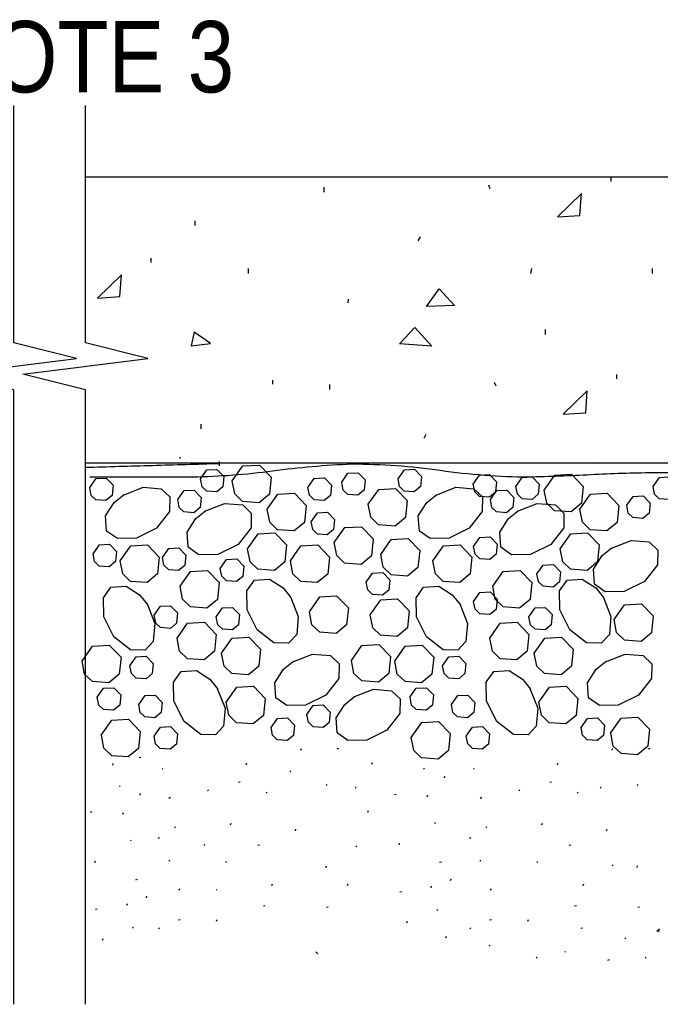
# Model space of a CAD drawing. Extents: x -4.7 to 19.3, y -5.1 to 12.9.
# Tile 5 of 13: x 2.8 to 3.9, y -3.4 to -1.7. Entities that reach past the tile are written whole.
import ezdxf
from ezdxf.enums import TextEntityAlignment as Align

# ---------------------------------------------------------------- set-up
doc = ezdxf.new("R2010")
doc.units = 0
for name, color, linetype in [('29', 7, 'CONTINUOUS'), ('31', 7, 'CONTINUOUS'), ('32', 7, 'CONTINUOUS')]:
    doc.layers.add(name, color=color, linetype=linetype)

msp = doc.modelspace()

# ---------------------------------------------------------------- linework, layer by layer
at = {"layer": '29', "linetype": 'CONTINUOUS'}
for p, q in [((2.86523, -1.991762), (5.231056, -1.991762)), ((2.86523, -2.491762), (5.178897, -2.491762))]:
    msp.add_line(p, q, dxfattribs=at)
for points in [[(2.74023, -3.438952), (2.74023, -2.363923), (2.630855, -2.336579), (2.849605, -2.309236), (2.74023, -2.281892), (2.74023, -1.866762)], [(2.86523, -3.438952), (2.86523, -2.363923), (2.755855, -2.336579), (2.974605, -2.309236), (2.86523, -2.281892), (2.86523, -1.866762)]]:
    msp.add_lwpolyline(points, dxfattribs=at)
for points in [[(3.09977, -2.493379, 0.000001), (2.9825, -2.496771, -0.000001), (2.86523, -2.500163)], [(2.872951, -2.516283), (2.963186, -2.516283), (3.053421, -2.516283, 0.028983), (3.192542, -2.505757, -0.0235), (3.331647, -2.493706, -0.035311), (3.485796, -2.504837, 0.03429), (3.639952, -2.516283, 0.007011), (3.748982, -2.512191, -0.010023), (3.858021, -2.508757, -0.002754), (3.968043, -2.508946, 0.003174), (4.078064, -2.509043, 0.008537), (4.212429, -2.504905, -0.010261), (4.346796, -2.50123, -0.009663), (4.521506, -2.505551, 0.008182), (4.696216, -2.510389, 0.002387), (4.784714, -2.510665, 0.009961), (4.873171, -2.508757, 0.000001), (5.022548, -2.502176, 0.000001), (5.171926, -2.495595)]]:
    msp.add_lwpolyline(points, format="xyb", dxfattribs=at)
at = {"layer": '31', "linetype": 'CONTINUOUS'}
for p, q in [((3.784176, -1.999415), (3.784176, -1.991822)), ((3.282738, -2.0184), (3.282738, -2.009806)), ((3.573066, -2.012337), (3.570535, -2.006259)), ((3.057482, -2.076824), (3.057482, -2.06848)), ((3.44727, -2.103462), (3.450816, -2.096618)), ((2.980029, -2.141621), (2.980029, -2.134027)), ((3.150638, -2.160605), (3.150638, -2.152012)), ((3.643691, -2.160665), (3.645473, -2.151806)), ((3.856621, -2.160605), (3.856621, -2.152012)), ((3.324504, -2.21204), (3.32527, -2.205212)), ((3.66954, -2.267186), (3.66954, -2.258577)), ((3.794322, -2.344639), (3.794322, -2.337046)), ((3.192904, -2.354246), (3.192904, -2.347418)), ((3.292884, -2.363624), (3.292884, -2.35503)), ((3.583212, -2.357561), (3.580681, -2.351483)), ((2.865395, -2.419546), (2.865395, -2.410936)), ((3.067629, -2.432202), (3.067629, -2.423858)), ((3.457415, -2.448686), (3.460962, -2.441842)), ((3.09977, -2.496999), (3.09977, -2.489405)), ((3.213413, -2.493206), (3.21356, -2.492996)), ((3.759974, -2.493206), (3.760693, -2.492184)), ((3.854816, -2.492126), (3.854872, -2.492043)), ((3.241915, -2.994229), (3.242895, -2.991307)), ((3.307615, -2.991717), (3.304599, -2.99237)), ((3.785999, -2.994229), (3.786978, -2.991307)), ((3.851699, -2.991717), (3.848684, -2.99237)), ((2.962509, -3.007342), (2.959496, -3.007996)), ((2.913168, -3.020737), (2.914146, -3.017815)), ((3.000913, -3.02772), (2.999449, -3.026257)), ((3.146496, -3.020073), (3.147474, -3.01715)), ((3.224165, -3.032322), (3.222701, -3.030858)), ((3.365962, -3.018714), (3.366941, -3.01579)), ((3.458138, -3.027448), (3.456673, -3.025986)), ((3.544997, -3.02772), (3.543533, -3.026257)), ((3.690579, -3.020073), (3.691559, -3.01715)), ((3.492785, -3.042745), (3.493763, -3.039823)), ((2.92628, -3.058034), (2.924816, -3.056572)), ((3.080546, -3.065526), (3.079082, -3.064065)), ((3.135858, -3.050198), (3.132842, -3.050853)), ((3.287746, -3.056009), (3.28628, -3.054546)), ((3.338372, -3.060892), (3.336908, -3.059428)), ((3.62463, -3.065526), (3.623165, -3.064065)), ((3.679943, -3.050198), (3.676927, -3.050853)), ((3.766647, -3.060892), (3.765184, -3.059428)), ((3.831829, -3.056009), (3.830365, -3.054546)), ((2.960927, -3.073331), (2.961905, -3.070409)), ((3.014098, -3.077408), (3.011168, -3.078866)), ((3.182783, -3.069608), (3.181318, -3.068147)), ((3.40849, -3.07196), (3.405474, -3.072613)), ((3.462743, -3.075835), (3.463723, -3.072909)), ((3.558181, -3.077408), (3.555251, -3.078866)), ((3.726866, -3.069608), (3.725402, -3.068147)), ((3.359147, -3.103035), (3.360126, -3.100112)), ((2.876632, -3.102546), (2.873616, -3.103199)), ((2.930887, -3.106421), (2.931865, -3.103495)), ((3.022887, -3.130018), (3.021421, -3.128557)), ((3.119232, -3.124796), (3.12021, -3.12187)), ((3.232374, -3.135674), (3.233353, -3.132753)), ((3.477223, -3.122651), (3.475757, -3.121189)), ((3.56697, -3.130018), (3.565505, -3.128557)), ((3.663316, -3.124796), (3.664294, -3.12187)), ((3.776458, -3.135674), (3.777436, -3.132753)), ((2.945365, -3.153237), (2.9439, -3.151775)), ((2.995053, -3.147556), (2.992124, -3.149014)), ((3.539138, -3.147556), (3.536208, -3.149014)), ((3.07427, -3.160887), (3.072803, -3.159424)), ((3.169939, -3.160363), (3.166926, -3.161018)), ((3.339544, -3.163452), (3.338079, -3.161991)), ((3.413671, -3.160155), (3.41465, -3.157233)), ((3.714022, -3.160363), (3.711009, -3.161018)), ((2.881814, -3.190741), (2.882793, -3.187819)), ((3.012632, -3.188475), (3.011168, -3.187012)), ((3.1119, -3.190651), (3.110435, -3.18919)), ((3.285536, -3.199598), (3.286514, -3.196674)), ((3.487551, -3.190284), (3.484535, -3.190939)), ((3.556716, -3.188475), (3.555251, -3.187012)), ((3.655983, -3.190651), (3.65452, -3.18919)), ((3.788061, -3.1966), (3.786598, -3.195137)), ((3.829621, -3.199598), (3.830599, -3.196674)), ((3.503689, -3.222272), (3.504668, -3.219346)), ((2.955693, -3.22087), (2.952677, -3.221525)), ((3.029264, -3.239038), (3.030243, -3.236113)), ((3.191478, -3.230878), (3.192457, -3.227956)), ((3.323704, -3.230878), (3.324684, -3.227956)), ((3.469561, -3.23496), (3.47054, -3.232035)), ((3.573349, -3.239038), (3.574327, -3.236113)), ((3.735561, -3.230878), (3.73654, -3.227956)), ((2.971832, -3.252858), (2.97281, -3.249932)), ((3.095684, -3.239456), (3.094217, -3.237993)), ((3.41803, -3.241964), (3.415017, -3.242618)), ((2.937704, -3.265546), (2.938684, -3.262621)), ((3.179482, -3.266444), (3.176466, -3.267098)), ((3.289896, -3.269167), (3.28688, -3.269819)), ((3.723566, -3.266444), (3.720551, -3.267098)), ((3.83398, -3.269167), (3.830965, -3.269819)), ((2.886173, -3.272549), (2.88316, -3.273204)), ((3.48131, -3.274973), (3.479845, -3.27351)), ((2.949452, -3.305559), (2.947988, -3.304096)), ((2.995053, -3.306848), (2.99359, -3.305385)), ((3.030896, -3.290924), (3.027882, -3.291579)), ((3.094697, -3.29344), (3.095676, -3.290514)), ((3.427303, -3.29616), (3.428283, -3.293237)), ((3.539138, -3.306848), (3.537673, -3.305385)), ((3.57498, -3.290924), (3.571966, -3.291579)), ((3.63878, -3.29344), (3.639759, -3.290514)), ((3.73447, -3.305887), (3.731454, -3.306542)), ((3.86421, -3.311288), (3.868599, -3.306698)), ((2.895447, -3.326746), (2.896426, -3.323823)), ((3.495513, -3.322913), (3.496491, -3.319987)), ((3.810116, -3.324385), (3.808652, -3.322924)), ((3.868599, -3.311564), (3.86421, -3.311288)), ((3.572829, -3.337538), (3.571365, -3.336074)), ((3.271595, -3.350487), (3.268014, -3.346909)), ((3.654855, -3.357999), (3.653389, -3.356535)), ((3.704654, -3.34777), (3.703189, -3.346306)), ((3.845272, -3.357999), (3.843809, -3.356535)), ((3.780824, -3.360918), (3.777895, -3.362382))]:
    msp.add_line(p, q, dxfattribs=at)
for points in [[(3.729754, -2.0589), (3.732285, -2.020681), (3.69052, -2.061431)], [(2.925607, -2.201105), (2.928138, -2.162887), (2.886372, -2.203637)], [(3.461691, -2.218118), (3.483723, -2.187493), (3.510301, -2.216603)], [(3.414634, -2.283889), (3.440962, -2.255296), (3.471087, -2.287436)], [(3.050154, -2.287168), (3.08406, -2.282871), (3.055216, -2.263387)], [(3.7399, -2.404124), (3.742431, -2.365905), (3.700665, -2.406655)]]:
    msp.add_lwpolyline(points, close=True, dxfattribs=at)
for points in [[(3.121944, -2.523467), (3.140319, -2.497314), (3.169673, -2.495645), (3.190072, -2.516796), (3.187118, -2.546436), (3.16899, -2.561517), (3.14002, -2.559424), (3.126374, -2.546204), (3.121958, -2.523467)], [(3.066587, -2.519932), (3.077621, -2.504237), (3.09523, -2.503238), (3.107466, -2.515926), (3.105702, -2.533714), (3.094819, -2.542764), (3.077428, -2.541507), (3.069254, -2.533564), (3.0666, -2.519932)], [(3.313302, -2.525776), (3.324335, -2.510081), (3.341944, -2.509082), (3.354181, -2.52177), (3.352418, -2.539557), (3.341535, -2.548608), (3.324145, -2.54735), (3.315967, -2.539408), (3.313316, -2.525776)], [(3.411801, -2.519493), (3.422833, -2.503798), (3.440443, -2.502799), (3.452678, -2.515487), (3.450915, -2.533275), (3.440033, -2.542324), (3.422642, -2.541066), (3.414466, -2.533124), (3.411814, -2.519493)], [(3.543171, -2.52915), (3.554204, -2.513454), (3.571814, -2.512456), (3.584051, -2.525143), (3.582286, -2.542931), (3.571404, -2.55198), (3.554013, -2.550723), (3.545837, -2.54278), (3.543185, -2.52915)], [(3.667504, -2.539605), (3.685879, -2.513452), (3.715232, -2.511784), (3.73563, -2.532934), (3.732677, -2.562574), (3.714548, -2.577655), (3.685577, -2.575564), (3.671934, -2.562342), (3.667517, -2.539605)], [(2.872892, -2.535085), (2.883926, -2.519389), (2.901535, -2.518392), (2.913771, -2.531079), (2.912007, -2.548866), (2.901124, -2.557917), (2.883733, -2.556659), (2.875559, -2.548715), (2.872905, -2.535085)], [(3.254368, -2.534915), (3.265402, -2.51922), (3.283012, -2.518221), (3.295247, -2.530909), (3.293483, -2.548697), (3.2826, -2.557746), (3.26521, -2.556488), (3.257035, -2.548546), (3.254382, -2.534915)], [(3.617841, -2.532939), (3.628874, -2.517243), (3.646483, -2.516245), (3.65872, -2.528932), (3.656957, -2.54672), (3.646074, -2.55577), (3.628684, -2.554512), (3.620507, -2.546569), (3.617855, -2.532939)], [(3.85772, -2.532939), (3.868754, -2.517243), (3.886363, -2.516245), (3.898599, -2.528932), (3.896835, -2.54672), (3.885952, -2.55577), (3.868561, -2.554512), (3.860387, -2.546569), (3.857733, -2.532939)], [(2.931841, -2.548057), (2.96624, -2.534426), (2.997822, -2.537147), (3.012833, -2.551421), (3.012368, -2.577056), (2.989577, -2.60619), (2.954358, -2.623799), (2.921163, -2.624374), (2.902488, -2.611098), (2.90071, -2.584671), (2.915872, -2.561018), (2.933236, -2.547168)], [(3.026724, -2.556151), (3.037757, -2.540456), (3.055366, -2.539457), (3.067603, -2.552145), (3.06584, -2.569932), (3.054957, -2.578983), (3.037566, -2.577725), (3.029389, -2.569783), (3.026738, -2.556151)], [(3.183267, -2.57294), (3.201655, -2.546785), (3.230996, -2.545104), (3.251408, -2.566268), (3.248454, -2.595909), (3.230326, -2.610988), (3.201341, -2.608884), (3.18771, -2.595663), (3.18328, -2.57294)], [(3.359645, -2.564368), (3.37802, -2.538214), (3.407372, -2.536546), (3.427771, -2.557697), (3.424818, -2.587337), (3.406689, -2.602417), (3.377717, -2.600324), (3.364074, -2.587104), (3.359658, -2.564368)], [(3.478402, -2.548057), (3.512801, -2.534426), (3.544382, -2.537147), (3.559395, -2.551421), (3.558928, -2.577056), (3.536138, -2.60619), (3.500919, -2.623799), (3.467724, -2.624374), (3.449048, -2.611098), (3.447271, -2.584671), (3.462434, -2.561018), (3.479796, -2.547168)], [(3.573285, -2.556151), (3.584318, -2.540456), (3.601927, -2.539457), (3.614163, -2.552145), (3.6124, -2.569932), (3.601517, -2.578983), (3.584126, -2.577725), (3.575951, -2.569783), (3.573298, -2.556151)], [(3.729827, -2.57294), (3.748216, -2.546785), (3.777556, -2.545104), (3.797967, -2.566268), (3.795014, -2.595909), (3.776887, -2.610988), (3.747902, -2.608884), (3.734271, -2.595663), (3.729841, -2.57294)], [(3.074357, -2.57629), (3.108741, -2.562659), (3.140337, -2.565379), (3.155349, -2.579652), (3.154871, -2.605288), (3.132079, -2.634423), (3.096874, -2.652033), (3.063678, -2.652605), (3.045004, -2.639331), (3.043225, -2.612902), (3.058388, -2.589251), (3.075751, -2.575401)], [(3.620918, -2.57629), (3.655302, -2.562659), (3.686897, -2.565379), (3.70191, -2.579652), (3.701431, -2.605288), (3.678639, -2.634423), (3.643435, -2.652033), (3.61024, -2.652605), (3.591564, -2.639331), (3.589786, -2.612902), (3.604949, -2.589251), (3.622311, -2.575401)], [(3.811676, -2.566087), (3.822708, -2.550392), (3.840318, -2.549393), (3.852553, -2.562081), (3.85079, -2.579868), (3.839908, -2.588918), (3.822517, -2.58766), (3.814341, -2.579717), (3.811689, -2.566087)], [(3.259947, -2.594908), (3.27098, -2.579212), (3.28859, -2.578214), (3.300826, -2.590901), (3.299061, -2.608689), (3.288178, -2.617738), (3.270788, -2.61648), (3.262613, -2.608538), (3.25996, -2.594908)], [(3.148677, -2.64212), (3.167066, -2.615965), (3.196405, -2.614284), (3.216818, -2.635448), (3.213865, -2.665089), (3.195736, -2.680168), (3.166751, -2.678064), (3.153121, -2.664842), (3.148691, -2.64212)], [(3.300431, -2.631314), (3.318806, -2.605159), (3.34816, -2.603491), (3.368559, -2.624642), (3.365605, -2.654283), (3.347475, -2.669362), (3.318505, -2.66727), (3.304861, -2.654049), (3.300444, -2.631314)], [(3.695238, -2.64212), (3.713626, -2.615965), (3.742966, -2.614284), (3.763379, -2.635448), (3.760426, -2.665089), (3.742296, -2.680168), (3.713311, -2.678064), (3.699681, -2.664842), (3.695251, -2.64212)], [(2.878671, -2.650697), (2.889704, -2.635001), (2.907314, -2.634003), (2.919551, -2.64669), (2.917786, -2.664478), (2.906904, -2.673527), (2.889513, -2.67227), (2.881337, -2.664327), (2.878685, -2.650697)], [(3.38153, -2.651842), (3.399905, -2.625689), (3.429259, -2.62402), (3.449658, -2.645171), (3.446704, -2.674811), (3.428576, -2.689892), (3.399605, -2.687799), (3.385974, -2.674579), (3.381544, -2.651842)], [(3.543983, -2.638035), (3.555017, -2.62234), (3.572626, -2.621342), (3.584863, -2.63403), (3.583099, -2.651816), (3.572216, -2.660868), (3.554826, -2.659611), (3.54665, -2.651667), (3.543997, -2.638035)], [(3.78466, -2.641046), (3.819044, -2.627415), (3.850639, -2.63015), (3.865652, -2.644423), (3.865173, -2.670057), (3.842382, -2.699178), (3.807163, -2.716788), (3.773982, -2.717376), (3.755293, -2.7041), (3.753529, -2.677659), (3.768691, -2.65402), (3.786053, -2.640171)], [(2.92629, -2.663257), (2.944665, -2.637116), (2.97402, -2.635434), (2.994418, -2.656585), (2.991465, -2.686225), (2.973335, -2.701319), (2.944365, -2.699214), (2.930733, -2.685993), (2.926303, -2.66327)], [(3.00004, -2.657303), (3.011074, -2.641608), (3.028684, -2.640611), (3.040919, -2.653298), (3.039155, -2.671085), (3.028272, -2.680135), (3.010882, -2.678878), (3.002707, -2.670934), (3.000053, -2.657303)], [(3.223642, -2.663298), (3.24203, -2.637143), (3.271371, -2.635462), (3.291783, -2.656626), (3.288829, -2.686267), (3.270701, -2.701346), (3.241716, -2.699241), (3.228085, -2.68602), (3.223655, -2.663298)], [(3.47285, -2.663257), (3.491225, -2.637116), (3.520579, -2.635434), (3.540978, -2.656585), (3.538025, -2.686225), (3.519896, -2.701319), (3.490926, -2.699214), (3.477294, -2.685993), (3.472865, -2.66327)], [(3.101126, -2.676569), (3.11216, -2.660874), (3.12977, -2.659876), (3.142005, -2.672564), (3.140241, -2.69035), (3.129358, -2.699401), (3.111967, -2.698143), (3.103793, -2.690199), (3.101139, -2.676569)], [(3.654699, -2.686204), (3.665732, -2.670509), (3.683341, -2.66951), (3.695577, -2.682198), (3.693814, -2.699986), (3.682931, -2.709035), (3.66554, -2.707777), (3.657365, -2.699835), (3.654712, -2.686204)], [(3.030798, -2.70773), (3.049186, -2.681577), (3.078527, -2.679909), (3.098939, -2.701059), (3.095986, -2.730699), (3.077857, -2.74578), (3.048872, -2.743689), (3.035241, -2.730454), (3.030811, -2.70773)], [(3.356366, -2.700579), (3.3674, -2.684884), (3.385009, -2.683885), (3.397246, -2.696573), (3.395482, -2.714361), (3.384599, -2.72341), (3.367208, -2.722152), (3.359033, -2.71421), (3.35638, -2.700579)], [(3.577358, -2.70773), (3.595747, -2.681577), (3.625087, -2.679909), (3.645499, -2.701059), (3.642546, -2.730699), (3.624418, -2.74578), (3.595434, -2.743689), (3.581802, -2.730454), (3.577372, -2.70773)], [(3.223763, -2.726189), (3.237408, -2.760573), (3.234673, -2.792168), (3.2204, -2.807194), (3.194764, -2.806702), (3.165645, -2.783924), (3.148035, -2.748706), (3.147447, -2.71551), (3.160723, -2.696835), (3.187163, -2.695072), (3.210802, -2.71022), (3.224652, -2.727582)], [(3.770324, -2.726189), (3.783967, -2.760573), (3.781233, -2.792168), (3.76696, -2.807194), (3.741326, -2.806702), (3.712204, -2.783924), (3.694595, -2.748706), (3.694007, -2.71551), (3.707283, -2.696835), (3.733724, -2.695072), (3.757363, -2.71022), (3.771212, -2.727582)], [(2.973021, -2.738424), (2.986652, -2.772809), (2.983931, -2.804405), (2.969658, -2.819417), (2.944022, -2.818939), (2.914888, -2.796147), (2.897293, -2.760928), (2.896704, -2.727746), (2.90998, -2.709057), (2.936408, -2.707293), (2.96006, -2.722441), (2.97391, -2.739806)], [(3.519582, -2.738424), (3.533212, -2.772809), (3.530491, -2.804405), (3.516217, -2.819417), (3.490583, -2.818939), (3.461449, -2.796147), (3.443853, -2.760928), (3.443264, -2.727746), (3.45654, -2.709057), (3.482967, -2.707293), (3.506621, -2.722441), (3.52047, -2.739806)], [(3.543983, -2.73437), (3.555017, -2.718674), (3.572626, -2.717676), (3.584863, -2.730363), (3.583099, -2.748151), (3.572216, -2.757202), (3.554826, -2.755944), (3.54665, -2.748001), (3.543997, -2.73437)], [(3.256794, -2.752206), (3.275169, -2.726051), (3.304522, -2.724384), (3.324935, -2.745534), (3.321982, -2.775174), (3.303853, -2.790254), (3.274868, -2.788163), (3.261238, -2.774941), (3.256809, -2.752206)], [(3.363165, -2.757514), (3.38154, -2.731361), (3.410895, -2.729691), (3.431293, -2.750842), (3.42834, -2.780483), (3.41021, -2.795564), (3.38124, -2.793471), (3.367608, -2.780251), (3.363178, -2.757514)], [(3.789504, -2.766065), (3.807879, -2.73991), (3.837232, -2.738243), (3.857645, -2.759393), (3.854691, -2.789034), (3.836561, -2.804113), (3.807577, -2.802022), (3.793947, -2.788801), (3.789517, -2.766065)], [(2.985599, -2.758454), (2.996632, -2.742759), (3.014241, -2.74176), (3.026478, -2.754448), (3.024715, -2.772236), (3.013832, -2.781285), (2.996441, -2.780027), (2.988264, -2.772085), (2.985613, -2.758454)], [(3.093962, -2.761311), (3.104996, -2.745616), (3.122605, -2.744604), (3.134841, -2.757306), (3.133077, -2.775092), (3.122194, -2.784143), (3.104803, -2.782871), (3.096629, -2.774941), (3.093975, -2.761311)], [(3.640522, -2.761311), (3.651556, -2.745616), (3.669165, -2.744604), (3.681402, -2.757306), (3.679638, -2.775092), (3.668755, -2.784143), (3.651365, -2.782871), (3.643189, -2.774941), (3.640536, -2.761311)], [(3.025658, -2.798526), (3.044033, -2.772385), (3.073387, -2.770704), (3.093785, -2.791854), (3.090832, -2.821509), (3.072702, -2.836589), (3.043717, -2.834483), (3.030087, -2.821262), (3.025671, -2.79854)], [(3.572217, -2.798526), (3.590592, -2.772385), (3.619947, -2.770704), (3.640345, -2.791854), (3.637392, -2.821509), (3.619263, -2.836589), (3.590279, -2.834483), (3.576647, -2.821262), (3.572232, -2.79854)], [(3.103327, -2.824488), (3.121716, -2.798348), (3.151056, -2.796667), (3.171467, -2.817816), (3.168514, -2.847471), (3.150387, -2.862551), (3.121402, -2.860447), (3.107771, -2.847225), (3.103341, -2.824503)], [(3.649888, -2.824488), (3.668277, -2.798348), (3.697616, -2.796667), (3.718029, -2.817816), (3.715076, -2.847471), (3.696947, -2.862551), (3.667962, -2.860447), (3.654332, -2.847225), (3.649902, -2.824503)], [(2.859421, -2.838572), (2.877796, -2.812417), (2.90715, -2.810736), (2.927561, -2.8319), (2.924608, -2.86154), (2.906466, -2.87662), (2.877496, -2.874514), (2.863865, -2.861293), (2.859435, -2.838572)], [(3.330363, -2.837449), (3.348738, -2.811296), (3.378091, -2.809628), (3.39849, -2.830777), (3.395536, -2.860418), (3.377408, -2.875499), (3.348436, -2.873408), (3.334806, -2.860186), (3.330376, -2.837464)], [(3.405982, -2.838572), (3.424357, -2.812417), (3.45371, -2.810736), (3.474122, -2.8319), (3.471169, -2.86154), (3.453027, -2.87662), (3.424056, -2.874514), (3.410426, -2.861293), (3.405996, -2.838572)], [(2.943066, -2.846637), (2.954085, -2.830956), (2.971708, -2.829944), (2.983944, -2.842645), (2.982168, -2.860418), (2.971298, -2.86947), (2.953908, -2.868212), (2.945717, -2.860283), (2.943066, -2.846651)], [(3.227824, -2.839842), (3.262208, -2.826212), (3.293803, -2.828947), (3.308816, -2.84322), (3.308337, -2.868854), (3.285546, -2.897975), (3.250327, -2.915585), (3.217146, -2.916173), (3.198457, -2.902897), (3.196693, -2.876456), (3.211855, -2.852816), (3.229204, -2.838967)], [(3.489626, -2.846637), (3.500646, -2.830956), (3.51827, -2.829944), (3.530505, -2.842645), (3.528728, -2.860418), (3.517858, -2.86947), (3.500467, -2.868212), (3.492279, -2.860283), (3.489626, -2.846651)], [(3.774384, -2.839842), (3.80877, -2.826212), (3.840365, -2.828947), (3.855376, -2.84322), (3.854897, -2.868854), (3.832107, -2.897975), (3.796888, -2.915585), (3.763707, -2.916173), (3.745017, -2.902897), (3.743254, -2.876456), (3.758415, -2.852816), (3.775764, -2.838967)], [(3.095876, -2.886327), (3.109521, -2.920712), (3.106786, -2.952307), (3.092513, -2.967319), (3.066879, -2.96684), (3.037743, -2.944049), (3.020147, -2.908845), (3.01956, -2.87565), (3.032835, -2.856973), (3.059277, -2.855197), (3.082915, -2.870358), (3.096764, -2.887721)], [(3.642436, -2.886327), (3.656082, -2.920712), (3.653348, -2.952307), (3.639074, -2.967319), (3.613439, -2.96684), (3.584303, -2.944049), (3.566708, -2.908845), (3.566121, -2.87565), (3.579396, -2.856973), (3.605837, -2.855197), (3.629475, -2.870358), (3.643326, -2.887721)], [(2.886163, -2.901816), (2.897197, -2.886121), (2.914806, -2.885111), (2.927043, -2.897811), (2.925279, -2.915598), (2.914396, -2.92465), (2.897005, -2.923378), (2.888829, -2.915448), (2.886177, -2.901816)], [(3.111504, -2.910526), (3.129892, -2.884371), (3.159246, -2.882704), (3.179645, -2.903854), (3.176691, -2.933495), (3.158561, -2.948574), (3.129577, -2.946483), (3.115947, -2.933262), (3.111517, -2.910526)], [(3.334505, -2.90127), (3.368904, -2.887639), (3.400486, -2.890374), (3.415512, -2.904647), (3.415033, -2.930283), (3.392241, -2.959417), (3.357022, -2.977012), (3.323841, -2.9776), (3.305152, -2.964324), (3.303388, -2.937884), (3.318536, -2.914245), (3.3359, -2.900395)], [(3.432724, -2.901816), (3.443757, -2.886121), (3.461366, -2.885111), (3.473603, -2.897811), (3.47184, -2.915598), (3.460957, -2.92465), (3.443566, -2.923378), (3.435389, -2.915448), (3.432738, -2.901816)], [(3.658064, -2.910526), (3.676452, -2.884371), (3.705806, -2.882704), (3.726204, -2.903854), (3.723251, -2.933495), (3.705122, -2.948574), (3.676138, -2.946483), (3.662507, -2.933262), (3.658077, -2.910526)], [(2.958569, -2.914737), (2.969603, -2.899056), (2.987212, -2.898043), (2.999462, -2.910745), (2.997685, -2.928518), (2.986816, -2.937569), (2.969426, -2.936311), (2.961236, -2.928382), (2.958583, -2.914751)], [(3.50513, -2.914737), (3.516163, -2.899056), (3.533772, -2.898043), (3.546022, -2.910745), (3.544246, -2.928518), (3.533376, -2.937569), (3.515986, -2.936311), (3.507796, -2.928382), (3.505145, -2.914751)], [(3.252569, -2.931978), (3.263603, -2.916283), (3.281212, -2.915284), (3.293449, -2.927971), (3.291685, -2.945759), (3.280802, -2.954809), (3.263411, -2.953551), (3.255236, -2.945621), (3.252583, -2.931978)], [(2.893165, -2.968262), (2.911553, -2.942121), (2.940908, -2.94044), (2.961306, -2.96159), (2.958353, -2.991245), (2.940224, -3.006324), (2.91124, -3.00422), (2.897608, -2.990999), (2.893193, -2.968276)], [(3.189947, -2.954723), (3.20098, -2.939027), (3.21859, -2.93803), (3.230826, -2.950717), (3.229061, -2.968504), (3.218178, -2.977556), (3.200788, -2.976298), (3.192613, -2.968368), (3.18996, -2.954723)], [(3.434935, -2.972053), (3.453324, -2.945913), (3.482677, -2.94423), (3.503076, -2.965382), (3.500122, -2.995035), (3.481993, -3.010116), (3.453009, -3.00801), (3.439379, -2.99479), (3.434962, -2.972066)], [(3.731716, -2.954723), (3.742749, -2.939027), (3.760358, -2.93803), (3.772595, -2.950717), (3.770832, -2.968504), (3.759949, -2.977556), (3.742559, -2.976298), (3.734382, -2.968368), (3.73173, -2.954723)], [(3.783486, -2.964471), (3.801874, -2.938331), (3.831228, -2.93665), (3.851626, -2.957799), (3.848673, -2.987454), (3.830544, -3.002534), (3.80156, -3.000428), (3.787928, -2.987207), (3.783513, -2.964486)], [(2.985363, -2.969887), (2.996396, -2.954191), (3.014005, -2.953194), (3.026241, -2.965882), (3.024478, -2.983668), (3.013595, -2.99272), (2.996204, -2.991462), (2.988029, -2.983533), (2.985376, -2.969887)], [(3.530921, -2.969887), (3.541954, -2.954191), (3.559564, -2.953194), (3.571801, -2.965882), (3.570036, -2.983668), (3.559154, -2.99272), (3.541763, -2.991462), (3.533587, -2.983533), (3.530935, -2.969887)]]:
    msp.add_lwpolyline(points, dxfattribs=at)
msp.add_point((3.031152, -2.482905), dxfattribs=at)

# ---------------------------------------------------------------- texts
at = {"layer": '32', "color": 1, "linetype": 'CONTINUOUS', "width": 0.875}
msp.add_text('AROUND PENETRATIONS; NOTE 3', height=0.125, dxfattribs=at).set_placement((0.70372, -1.718842), align=Align.TOP_LEFT)

doc.saveas('drawing.dxf')
